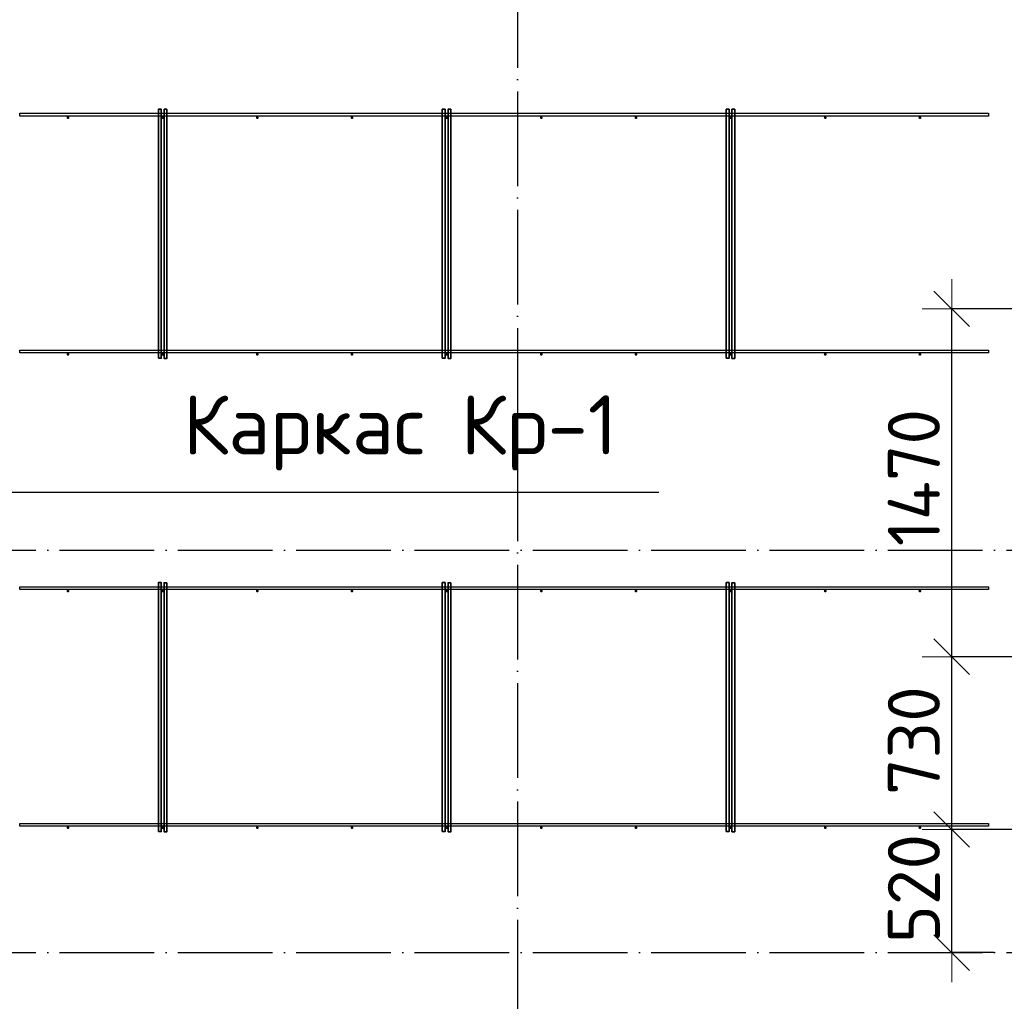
# Model space of a CAD drawing. Header units: millimetres. Extents: x 13527 to 139154, y -122592 to 61893.
# Tile 114 of 130: x 97536 to 101697, y 36494 to 40642. Entities that reach past the tile are written whole.
import ezdxf

# ---------------------------------------------------------------- set-up
doc = ezdxf.new("R2010")
doc.units = ezdxf.units.MM
doc.header["$PDMODE"] = 65
doc.linetypes.add('______11', pattern=[500, 400, -50, 0, -50])
doc.linetypes.add('______5', pattern=[1100, 800, -100, 100, -100])
doc.layers.add('Standard', color=7, linetype='Continuous', lineweight=25)
doc.layers.add('Размерная линия_ общее', color=7, linetype='Continuous', lineweight=13)
doc.layers.add('Арм.стержн. Фиксатор', color=7, linetype='Continuous', lineweight=35, true_color=0x501e0f)
doc.layers.add('Осевая линия_ общее', color=7, linetype='______5', lineweight=13, true_color=0xa0a0a0)
doc.styles.add('ISOCPEUR', font='isocpeur.ttf')
doc.dimstyles.new('DIMSTYLE_3', dxfattribs={"dimtxt": 220, "dimasz": 250, "dimexe": 0, "dimexo": 0, "dimgap": 110, "dimtad": 2, "dimdec": 0, "dimrnd": 5, "dimzin": 12, "dimdsep": 46, "dimtxsty": 'ISOCPEUR', "dimblk1": 'ALL_ML_STRICH', "dimblk2": 'ALL_ML_STRICH', "dimsah": 1, "dimcen": 0, "dimclrd": 7, "dimclre": 256, "dimclrt": 7, "dimadec": 0, "dimazin": 0, "dimtfac": 1, "dimtdec": 0, "dimtix": 1, "dimtmove": 2, "dimatfit": 3, "dimfxl": 0, "dimtvp": 1.2, "dimtzin": 0, "dimlwd": 0, "dimlwe": -3, "dimarcsym": 0})
doc.dimstyles.new('DIMSTYLE_5', dxfattribs={"dimtxt": 220, "dimasz": 250, "dimexe": 0, "dimexo": 0, "dimgap": 110, "dimtad": 2, "dimdec": 0, "dimrnd": 5, "dimzin": 12, "dimdsep": 46, "dimtxsty": 'ISOCPEUR', "dimblk1": 'ALL_ML_STRICH', "dimblk2": 'ALL_ML_STRICH', "dimsah": 1, "dimcen": 0, "dimclrd": 7, "dimclre": 256, "dimclrt": 7, "dimadec": 0, "dimazin": 0, "dimtfac": 1, "dimtdec": 0, "dimtix": 1, "dimtmove": 2, "dimatfit": 3, "dimfxl": 0, "dimtzin": 0, "dimlwd": 0, "dimlwe": -3, "dimarcsym": 0})

# ---------------------------------------------------------------- blocks, each defined once
blk = doc.blocks.new('ALL_ML_STRICH')
at = {"color": 0, "linetype": 'ByBlock', "lineweight": -2}
for p, q in [((0, -0.5), (0, 0.5)), ((-0.3, -0.3), (0.3, 0.3)), ((-1, 0), (0.5, 0))]:
    blk.add_line(p, q, dxfattribs=at)
blk = doc.blocks.new('*D493')
at = {"layer": 'DEFPOINTS', "color": 7, "linetype": 'Continuous', "lineweight": 13, "transparency": 33554687}
for p in [(101894, 37220), (101474.5, 36700), (101633.3, 36700)]:
    blk.add_point(p, dxfattribs=at)
at = {"layer": 'Размерная линия_ общее', "color": 253, "linetype": 'Continuous', "lineweight": -2, "true_color": 0xa0a0a0, "transparency": 33554687}
for p, q in [((101874, 37220), (101474.5, 37220)), ((101653.3, 36700), (101474.5, 36700))]:
    blk.add_line(p, q, dxfattribs=at)
at = {"layer": 'Размерная линия_ общее', "color": 7, "linetype": 'Continuous', "lineweight": -2, "transparency": 33554687}
blk.add_line((101474.5, 36700), (101474.5, 37220), dxfattribs=at)
at = {"layer": 'Размерная линия_ общее', "color": 7, "linetype": 'Continuous', "lineweight": 13, "transparency": 33554687, "xscale": 250, "yscale": 250, "zscale": 250}
for p, rotation in [((101474.5, 37220), 90), ((101474.5, 36700), 270)]:
    blk.add_blockref('ALL_ML_STRICH', p, dxfattribs=dict(at, rotation=rotation))
at = {"layer": 'Размерная линия_ общее', "color": 7, "linetype": 'Continuous', "lineweight": 13, "transparency": 33554687, "insert": (101314.5, 36971), "char_height": 220, "width": 660, "attachment_point": 5, "rotation": 90, "style": 'ISOCPEUR'}
blk.add_mtext('\\A1;{520}', dxfattribs=at)
blk = doc.blocks.new('*D494')
at = {"layer": 'DEFPOINTS', "color": 7, "linetype": 'Continuous', "lineweight": 13, "transparency": 33554687}
for p in [(102806, 37950), (101474.5, 37220), (101894, 37220)]:
    blk.add_point(p, dxfattribs=at)
at = {"layer": 'Размерная линия_ общее', "color": 253, "linetype": 'Continuous', "lineweight": -2, "true_color": 0xa0a0a0, "transparency": 33554687}
for p, q in [((102786, 37950), (101474.5, 37950)), ((101874, 37220), (101474.5, 37220))]:
    blk.add_line(p, q, dxfattribs=at)
at = {"layer": 'Размерная линия_ общее', "color": 7, "linetype": 'Continuous', "lineweight": -2, "transparency": 33554687}
blk.add_line((101474.5, 37220), (101474.5, 37950), dxfattribs=at)
at = {"layer": 'Размерная линия_ общее', "color": 7, "linetype": 'Continuous', "lineweight": 13, "transparency": 33554687, "xscale": 250, "yscale": 250, "zscale": 250}
for p, rotation in [((101474.5, 37950), 90), ((101474.5, 37220), 270)]:
    blk.add_blockref('ALL_ML_STRICH', p, dxfattribs=dict(at, rotation=rotation))
at = {"layer": 'Размерная линия_ общее', "color": 7, "linetype": 'Continuous', "lineweight": 13, "transparency": 33554687, "insert": (101314.5, 37596), "char_height": 220, "width": 660, "attachment_point": 5, "rotation": 90, "style": 'ISOCPEUR'}
blk.add_mtext('\\A1;{730}', dxfattribs=at)
blk = doc.blocks.new('*D495')
at = {"layer": 'DEFPOINTS', "color": 7, "linetype": 'Continuous', "lineweight": 13, "transparency": 33554687}
for p in [(101894, 39420), (101474.5, 37950), (102806, 37950)]:
    blk.add_point(p, dxfattribs=at)
at = {"layer": 'Размерная линия_ общее', "color": 253, "linetype": 'Continuous', "lineweight": -2, "true_color": 0xa0a0a0, "transparency": 33554687}
for p, q in [((101874, 39420), (101474.5, 39420)), ((102786, 37950), (101474.5, 37950))]:
    blk.add_line(p, q, dxfattribs=at)
at = {"layer": 'Размерная линия_ общее', "color": 7, "linetype": 'Continuous', "lineweight": -2, "transparency": 33554687}
blk.add_line((101474.5, 37950), (101474.5, 39420), dxfattribs=at)
at = {"layer": 'Размерная линия_ общее', "color": 7, "linetype": 'Continuous', "lineweight": 13, "transparency": 33554687, "xscale": 250, "yscale": 250, "zscale": 250}
for p, rotation in [((101474.5, 39420), 90), ((101474.5, 37950), 270)]:
    blk.add_blockref('ALL_ML_STRICH', p, dxfattribs=dict(at, rotation=rotation))
at = {"layer": 'Размерная линия_ общее', "color": 7, "linetype": 'Continuous', "lineweight": 13, "transparency": 33554687, "insert": (101314.5, 38707), "char_height": 220, "width": 880, "attachment_point": 5, "rotation": 90, "style": 'ISOCPEUR'}
blk.add_mtext('\\A1;{1470}', dxfattribs=at)

msp = doc.modelspace()

# ---------------------------------------------------------------- hatches: boundary and pattern name
at = {"layer": 'Арм.стержн. Фиксатор', "linetype": 'Continuous', "lineweight": 35, "transparency": 33554687}
for points in [[(97746, 40228), (97745.5, 40230.3), (97744.2, 40232.2), (97742.3, 40233.5), (97740, 40234), (97737.7, 40233.5), (97735.8, 40232.2), (97734.5, 40230.3), (97734, 40228), (97734.5, 40225.7), (97735.8, 40223.8), (97737.7, 40222.5), (97740, 40222), (97742.3, 40222.5), (97744.2, 40223.8), (97745.5, 40225.7)], [(98146, 40228), (98145.5, 40230.3), (98144.2, 40232.2), (98142.3, 40233.5), (98140, 40234), (98137.7, 40233.5), (98135.8, 40232.2), (98134.5, 40230.3), (98134, 40228), (98134.5, 40225.7), (98135.8, 40223.8), (98137.7, 40222.5), (98140, 40222), (98142.3, 40222.5), (98144.2, 40223.8), (98145.5, 40225.7)], [(98546, 40228), (98545.5, 40230.3), (98544.2, 40232.2), (98542.3, 40233.5), (98540, 40234), (98537.7, 40233.5), (98535.8, 40232.2), (98534.5, 40230.3), (98534, 40228), (98534.5, 40225.7), (98535.8, 40223.8), (98537.7, 40222.5), (98540, 40222), (98542.3, 40222.5), (98544.2, 40223.8), (98545.5, 40225.7)], [(98946, 40228), (98945.5, 40230.3), (98944.2, 40232.2), (98942.3, 40233.5), (98940, 40234), (98937.7, 40233.5), (98935.8, 40232.2), (98934.5, 40230.3), (98934, 40228), (98934.5, 40225.7), (98935.8, 40223.8), (98937.7, 40222.5), (98940, 40222), (98942.3, 40222.5), (98944.2, 40223.8), (98945.5, 40225.7)], [(99346, 40228), (99345.5, 40230.3), (99344.2, 40232.2), (99342.3, 40233.5), (99340, 40234), (99337.7, 40233.5), (99335.8, 40232.2), (99334.5, 40230.3), (99334, 40228), (99334.5, 40225.7), (99335.8, 40223.8), (99337.7, 40222.5), (99340, 40222), (99342.3, 40222.5), (99344.2, 40223.8), (99345.5, 40225.7)], [(99746, 40228), (99745.5, 40230.3), (99744.2, 40232.2), (99742.3, 40233.5), (99740, 40234), (99737.7, 40233.5), (99735.8, 40232.2), (99734.5, 40230.3), (99734, 40228), (99734.5, 40225.7), (99735.8, 40223.8), (99737.7, 40222.5), (99740, 40222), (99742.3, 40222.5), (99744.2, 40223.8), (99745.5, 40225.7)], [(100146, 40228), (100145.5, 40230.3), (100144.2, 40232.2), (100142.3, 40233.5), (100140, 40234), (100137.7, 40233.5), (100135.8, 40232.2), (100134.5, 40230.3), (100134, 40228), (100134.5, 40225.7), (100135.8, 40223.8), (100137.7, 40222.5), (100140, 40222), (100142.3, 40222.5), (100144.2, 40223.8), (100145.5, 40225.7)], [(100546, 40228), (100545.5, 40230.3), (100544.2, 40232.2), (100542.3, 40233.5), (100540, 40234), (100537.7, 40233.5), (100535.8, 40232.2), (100534.5, 40230.3), (100534, 40228), (100534.5, 40225.7), (100535.8, 40223.8), (100537.7, 40222.5), (100540, 40222), (100542.3, 40222.5), (100544.2, 40223.8), (100545.5, 40225.7)], [(100946, 40228), (100945.5, 40230.3), (100944.2, 40232.2), (100942.3, 40233.5), (100940, 40234), (100937.7, 40233.5), (100935.8, 40232.2), (100934.5, 40230.3), (100934, 40228), (100934.5, 40225.7), (100935.8, 40223.8), (100937.7, 40222.5), (100940, 40222), (100942.3, 40222.5), (100944.2, 40223.8), (100945.5, 40225.7)], [(101346, 40228), (101345.5, 40230.3), (101344.2, 40232.2), (101342.3, 40233.5), (101340, 40234), (101337.7, 40233.5), (101335.8, 40232.2), (101334.5, 40230.3), (101334, 40228), (101334.5, 40225.7), (101335.8, 40223.8), (101337.7, 40222.5), (101340, 40222), (101342.3, 40222.5), (101344.2, 40223.8), (101345.5, 40225.7)], [(97746, 39228), (97745.5, 39230.3), (97744.2, 39232.2), (97742.3, 39233.5), (97740, 39234), (97737.7, 39233.5), (97735.8, 39232.2), (97734.5, 39230.3), (97734, 39228), (97734.5, 39225.7), (97735.8, 39223.8), (97737.7, 39222.5), (97740, 39222), (97742.3, 39222.5), (97744.2, 39223.8), (97745.5, 39225.7)], [(98146, 39228), (98145.5, 39230.3), (98144.2, 39232.2), (98142.3, 39233.5), (98140, 39234), (98137.7, 39233.5), (98135.8, 39232.2), (98134.5, 39230.3), (98134, 39228), (98134.5, 39225.7), (98135.8, 39223.8), (98137.7, 39222.5), (98140, 39222), (98142.3, 39222.5), (98144.2, 39223.8), (98145.5, 39225.7)], [(98546, 39228), (98545.5, 39230.3), (98544.2, 39232.2), (98542.3, 39233.5), (98540, 39234), (98537.7, 39233.5), (98535.8, 39232.2), (98534.5, 39230.3), (98534, 39228), (98534.5, 39225.7), (98535.8, 39223.8), (98537.7, 39222.5), (98540, 39222), (98542.3, 39222.5), (98544.2, 39223.8), (98545.5, 39225.7)], [(98946, 39228), (98945.5, 39230.3), (98944.2, 39232.2), (98942.3, 39233.5), (98940, 39234), (98937.7, 39233.5), (98935.8, 39232.2), (98934.5, 39230.3), (98934, 39228), (98934.5, 39225.7), (98935.8, 39223.8), (98937.7, 39222.5), (98940, 39222), (98942.3, 39222.5), (98944.2, 39223.8), (98945.5, 39225.7)], [(99346, 39228), (99345.5, 39230.3), (99344.2, 39232.2), (99342.3, 39233.5), (99340, 39234), (99337.7, 39233.5), (99335.8, 39232.2), (99334.5, 39230.3), (99334, 39228), (99334.5, 39225.7), (99335.8, 39223.8), (99337.7, 39222.5), (99340, 39222), (99342.3, 39222.5), (99344.2, 39223.8), (99345.5, 39225.7)], [(99746, 39228), (99745.5, 39230.3), (99744.2, 39232.2), (99742.3, 39233.5), (99740, 39234), (99737.7, 39233.5), (99735.8, 39232.2), (99734.5, 39230.3), (99734, 39228), (99734.5, 39225.7), (99735.8, 39223.8), (99737.7, 39222.5), (99740, 39222), (99742.3, 39222.5), (99744.2, 39223.8), (99745.5, 39225.7)], [(100146, 39228), (100145.5, 39230.3), (100144.2, 39232.2), (100142.3, 39233.5), (100140, 39234), (100137.7, 39233.5), (100135.8, 39232.2), (100134.5, 39230.3), (100134, 39228), (100134.5, 39225.7), (100135.8, 39223.8), (100137.7, 39222.5), (100140, 39222), (100142.3, 39222.5), (100144.2, 39223.8), (100145.5, 39225.7)], [(100546, 39228), (100545.5, 39230.3), (100544.2, 39232.2), (100542.3, 39233.5), (100540, 39234), (100537.7, 39233.5), (100535.8, 39232.2), (100534.5, 39230.3), (100534, 39228), (100534.5, 39225.7), (100535.8, 39223.8), (100537.7, 39222.5), (100540, 39222), (100542.3, 39222.5), (100544.2, 39223.8), (100545.5, 39225.7)], [(100946, 39228), (100945.5, 39230.3), (100944.2, 39232.2), (100942.3, 39233.5), (100940, 39234), (100937.7, 39233.5), (100935.8, 39232.2), (100934.5, 39230.3), (100934, 39228), (100934.5, 39225.7), (100935.8, 39223.8), (100937.7, 39222.5), (100940, 39222), (100942.3, 39222.5), (100944.2, 39223.8), (100945.5, 39225.7)], [(101346, 39228), (101345.5, 39230.3), (101344.2, 39232.2), (101342.3, 39233.5), (101340, 39234), (101337.7, 39233.5), (101335.8, 39232.2), (101334.5, 39230.3), (101334, 39228), (101334.5, 39225.7), (101335.8, 39223.8), (101337.7, 39222.5), (101340, 39222), (101342.3, 39222.5), (101344.2, 39223.8), (101345.5, 39225.7)], [(97746, 38228), (97745.5, 38230.3), (97744.2, 38232.2), (97742.3, 38233.5), (97740, 38234), (97737.7, 38233.5), (97735.8, 38232.2), (97734.5, 38230.3), (97734, 38228), (97734.5, 38225.7), (97735.8, 38223.8), (97737.7, 38222.5), (97740, 38222), (97742.3, 38222.5), (97744.2, 38223.8), (97745.5, 38225.7)], [(98146, 38228), (98145.5, 38230.3), (98144.2, 38232.2), (98142.3, 38233.5), (98140, 38234), (98137.7, 38233.5), (98135.8, 38232.2), (98134.5, 38230.3), (98134, 38228), (98134.5, 38225.7), (98135.8, 38223.8), (98137.7, 38222.5), (98140, 38222), (98142.3, 38222.5), (98144.2, 38223.8), (98145.5, 38225.7)], [(98546, 38228), (98545.5, 38230.3), (98544.2, 38232.2), (98542.3, 38233.5), (98540, 38234), (98537.7, 38233.5), (98535.8, 38232.2), (98534.5, 38230.3), (98534, 38228), (98534.5, 38225.7), (98535.8, 38223.8), (98537.7, 38222.5), (98540, 38222), (98542.3, 38222.5), (98544.2, 38223.8), (98545.5, 38225.7)], [(98946, 38228), (98945.5, 38230.3), (98944.2, 38232.2), (98942.3, 38233.5), (98940, 38234), (98937.7, 38233.5), (98935.8, 38232.2), (98934.5, 38230.3), (98934, 38228), (98934.5, 38225.7), (98935.8, 38223.8), (98937.7, 38222.5), (98940, 38222), (98942.3, 38222.5), (98944.2, 38223.8), (98945.5, 38225.7)], [(99346, 38228), (99345.5, 38230.3), (99344.2, 38232.2), (99342.3, 38233.5), (99340, 38234), (99337.7, 38233.5), (99335.8, 38232.2), (99334.5, 38230.3), (99334, 38228), (99334.5, 38225.7), (99335.8, 38223.8), (99337.7, 38222.5), (99340, 38222), (99342.3, 38222.5), (99344.2, 38223.8), (99345.5, 38225.7)], [(99746, 38228), (99745.5, 38230.3), (99744.2, 38232.2), (99742.3, 38233.5), (99740, 38234), (99737.7, 38233.5), (99735.8, 38232.2), (99734.5, 38230.3), (99734, 38228), (99734.5, 38225.7), (99735.8, 38223.8), (99737.7, 38222.5), (99740, 38222), (99742.3, 38222.5), (99744.2, 38223.8), (99745.5, 38225.7)], [(100146, 38228), (100145.5, 38230.3), (100144.2, 38232.2), (100142.3, 38233.5), (100140, 38234), (100137.7, 38233.5), (100135.8, 38232.2), (100134.5, 38230.3), (100134, 38228), (100134.5, 38225.7), (100135.8, 38223.8), (100137.7, 38222.5), (100140, 38222), (100142.3, 38222.5), (100144.2, 38223.8), (100145.5, 38225.7)], [(100546, 38228), (100545.5, 38230.3), (100544.2, 38232.2), (100542.3, 38233.5), (100540, 38234), (100537.7, 38233.5), (100535.8, 38232.2), (100534.5, 38230.3), (100534, 38228), (100534.5, 38225.7), (100535.8, 38223.8), (100537.7, 38222.5), (100540, 38222), (100542.3, 38222.5), (100544.2, 38223.8), (100545.5, 38225.7)], [(100946, 38228), (100945.5, 38230.3), (100944.2, 38232.2), (100942.3, 38233.5), (100940, 38234), (100937.7, 38233.5), (100935.8, 38232.2), (100934.5, 38230.3), (100934, 38228), (100934.5, 38225.7), (100935.8, 38223.8), (100937.7, 38222.5), (100940, 38222), (100942.3, 38222.5), (100944.2, 38223.8), (100945.5, 38225.7)], [(101346, 38228), (101345.5, 38230.3), (101344.2, 38232.2), (101342.3, 38233.5), (101340, 38234), (101337.7, 38233.5), (101335.8, 38232.2), (101334.5, 38230.3), (101334, 38228), (101334.5, 38225.7), (101335.8, 38223.8), (101337.7, 38222.5), (101340, 38222), (101342.3, 38222.5), (101344.2, 38223.8), (101345.5, 38225.7)], [(97746, 37228), (97745.5, 37230.3), (97744.2, 37232.2), (97742.3, 37233.5), (97740, 37234), (97737.7, 37233.5), (97735.8, 37232.2), (97734.5, 37230.3), (97734, 37228), (97734.5, 37225.7), (97735.8, 37223.8), (97737.7, 37222.5), (97740, 37222), (97742.3, 37222.5), (97744.2, 37223.8), (97745.5, 37225.7)], [(98146, 37228), (98145.5, 37230.3), (98144.2, 37232.2), (98142.3, 37233.5), (98140, 37234), (98137.7, 37233.5), (98135.8, 37232.2), (98134.5, 37230.3), (98134, 37228), (98134.5, 37225.7), (98135.8, 37223.8), (98137.7, 37222.5), (98140, 37222), (98142.3, 37222.5), (98144.2, 37223.8), (98145.5, 37225.7)], [(98546, 37228), (98545.5, 37230.3), (98544.2, 37232.2), (98542.3, 37233.5), (98540, 37234), (98537.7, 37233.5), (98535.8, 37232.2), (98534.5, 37230.3), (98534, 37228), (98534.5, 37225.7), (98535.8, 37223.8), (98537.7, 37222.5), (98540, 37222), (98542.3, 37222.5), (98544.2, 37223.8), (98545.5, 37225.7)], [(98946, 37228), (98945.5, 37230.3), (98944.2, 37232.2), (98942.3, 37233.5), (98940, 37234), (98937.7, 37233.5), (98935.8, 37232.2), (98934.5, 37230.3), (98934, 37228), (98934.5, 37225.7), (98935.8, 37223.8), (98937.7, 37222.5), (98940, 37222), (98942.3, 37222.5), (98944.2, 37223.8), (98945.5, 37225.7)], [(99346, 37228), (99345.5, 37230.3), (99344.2, 37232.2), (99342.3, 37233.5), (99340, 37234), (99337.7, 37233.5), (99335.8, 37232.2), (99334.5, 37230.3), (99334, 37228), (99334.5, 37225.7), (99335.8, 37223.8), (99337.7, 37222.5), (99340, 37222), (99342.3, 37222.5), (99344.2, 37223.8), (99345.5, 37225.7)], [(99746, 37228), (99745.5, 37230.3), (99744.2, 37232.2), (99742.3, 37233.5), (99740, 37234), (99737.7, 37233.5), (99735.8, 37232.2), (99734.5, 37230.3), (99734, 37228), (99734.5, 37225.7), (99735.8, 37223.8), (99737.7, 37222.5), (99740, 37222), (99742.3, 37222.5), (99744.2, 37223.8), (99745.5, 37225.7)], [(100146, 37228), (100145.5, 37230.3), (100144.2, 37232.2), (100142.3, 37233.5), (100140, 37234), (100137.7, 37233.5), (100135.8, 37232.2), (100134.5, 37230.3), (100134, 37228), (100134.5, 37225.7), (100135.8, 37223.8), (100137.7, 37222.5), (100140, 37222), (100142.3, 37222.5), (100144.2, 37223.8), (100145.5, 37225.7)], [(100546, 37228), (100545.5, 37230.3), (100544.2, 37232.2), (100542.3, 37233.5), (100540, 37234), (100537.7, 37233.5), (100535.8, 37232.2), (100534.5, 37230.3), (100534, 37228), (100534.5, 37225.7), (100535.8, 37223.8), (100537.7, 37222.5), (100540, 37222), (100542.3, 37222.5), (100544.2, 37223.8), (100545.5, 37225.7)], [(100946, 37228), (100945.5, 37230.3), (100944.2, 37232.2), (100942.3, 37233.5), (100940, 37234), (100937.7, 37233.5), (100935.8, 37232.2), (100934.5, 37230.3), (100934, 37228), (100934.5, 37225.7), (100935.8, 37223.8), (100937.7, 37222.5), (100940, 37222), (100942.3, 37222.5), (100944.2, 37223.8), (100945.5, 37225.7)], [(101346, 37228), (101345.5, 37230.3), (101344.2, 37232.2), (101342.3, 37233.5), (101340, 37234), (101337.7, 37233.5), (101335.8, 37232.2), (101334.5, 37230.3), (101334, 37228), (101334.5, 37225.7), (101335.8, 37223.8), (101337.7, 37222.5), (101340, 37222), (101342.3, 37222.5), (101344.2, 37223.8), (101345.5, 37225.7)]]:
    msp.add_hatch(color=34, dxfattribs=at).paths.add_polyline_path(points)

# ---------------------------------------------------------------- linework, layer by layer
at = {"layer": 'Арм.стержн. Фиксатор', "color": 34, "linetype": 'Continuous', "lineweight": 25, "transparency": 33554687}
for points in [[(97537.3, 40246), (101629.9, 40246), (101629.9, 40234), (97537.3, 40234), (97537.3, 40246)], [(97537.3, 40246), (101629.9, 40246), (101629.9, 40234), (97537.3, 40234), (97537.3, 40246)], [(97537.3, 39246), (101629.9, 39246), (101629.9, 39234), (97537.3, 39234), (97537.3, 39246)], [(97537.3, 39246), (101629.9, 39246), (101629.9, 39234), (97537.3, 39234), (97537.3, 39246)], [(97537.3, 38246), (101629.9, 38246), (101629.9, 38234), (97537.3, 38234), (97537.3, 38246)], [(97537.3, 38246), (101629.9, 38246), (101629.9, 38234), (97537.3, 38234), (97537.3, 38246)], [(97537.3, 37246), (101629.9, 37246), (101629.9, 37234), (97537.3, 37234), (97537.3, 37246)], [(97537.3, 37246), (101629.9, 37246), (101629.9, 37234), (97537.3, 37234), (97537.3, 37246)]]:
    msp.add_lwpolyline(points, dxfattribs=at)
at = {"layer": 'Арм.стержн. Фиксатор', "color": 34, "linetype": 'Continuous', "lineweight": 35, "transparency": 33554687}
for points in [[(98122, 39211.1), (98122, 40263.1), (98134, 40263.1), (98134, 39211.1), (98122, 39211.1)], [(98158, 40262.9), (98158, 39210.8), (98146, 39210.8), (98146, 40262.9), (98158, 40262.9)], [(99322, 39211.1), (99322, 40263.1), (99334, 40263.1), (99334, 39211.1), (99322, 39211.1)], [(99358, 40262.9), (99358, 39210.8), (99346, 39210.8), (99346, 40262.9), (99358, 40262.9)], [(100522, 39211.1), (100522, 40263.1), (100534, 40263.1), (100534, 39211.1), (100522, 39211.1)], [(100558, 40262.9), (100558, 39210.8), (100546, 39210.8), (100546, 40262.9), (100558, 40262.9)], [(98122, 37211.1), (98122, 38263.1), (98134, 38263.1), (98134, 37211.1), (98122, 37211.1)], [(98158, 38262.9), (98158, 37210.8), (98146, 37210.8), (98146, 38262.9), (98158, 38262.9)], [(99322, 37211.1), (99322, 38263.1), (99334, 38263.1), (99334, 37211.1), (99322, 37211.1)], [(99358, 38262.9), (99358, 37210.8), (99346, 37210.8), (99346, 38262.9), (99358, 38262.9)], [(100522, 37211.1), (100522, 38263.1), (100534, 38263.1), (100534, 37211.1), (100522, 37211.1)], [(100558, 38262.9), (100558, 37210.8), (100546, 37210.8), (100546, 38262.9), (100558, 38262.9)]]:
    msp.add_lwpolyline(points, dxfattribs=at)
at = {"layer": 'Осевая линия_ общее', "color": 253, "linetype": '______11', "lineweight": -3, "true_color": 0xa0a0a0, "transparency": 33554687}
for p, q in [((99640, 46340), (99640, 28122.1)), ((75200, 38400), (119325.4, 38400)), ((75200, 36700), (119325.4, 36700))]:
    msp.add_line(p, q, dxfattribs=at)
at = {"layer": 'Осевая линия_ общее', "color": 251, "linetype": 'Continuous', "lineweight": 25, "true_color": 0x494949, "transparency": 33554687}
msp.add_lwpolyline([(97410, 38645.2), (98226.4, 38645.2), (100236.4, 38645.2)], dxfattribs=at)

# ---------------------------------------------------------------- texts
at = {"layer": 'Standard', "color": 7, "linetype": 'Continuous', "lineweight": 25, "transparency": 33554687, "insert": (98226.4, 38736.9), "char_height": 250, "width": 2043.827, "attachment_point": 7, "style": 'ISOCPEUR'}
msp.add_mtext('\\A1;{\\fISOCPEUR|i0|b0;\\H250.000000;\\W1.000000;\\C7;Каркас Кр-1}\\P', dxfattribs=at)

# ---------------------------------------------------------------- dimensions: what is measured, and where the dimension line sits
at = {"layer": 'Размерная линия_ общее', "color": 7, "linetype": 'Continuous', "lineweight": 13, "transparency": 33554687}
for base, p1, p2, dimstyle, picture, middle in [((101474.5, 39420), (102786, 37950), (101874, 39420), 'DIMSTYLE_5', '*D495', (101314.5, 38707)), ((101474.5, 37950), (101874, 37220), (102786, 37950), 'DIMSTYLE_5', '*D494', (101314.5, 37596)), ((101474.5, 37220), (101653.3, 36700), (101874, 37220), 'DIMSTYLE_3', '*D493', (101314.5, 36971))]:
    dim = msp.add_linear_dim(base=base, p1=p1, p2=p2, angle=90, dimstyle=dimstyle, override={"dimpost": '<>', "dimclrd": 7, "dimclre": 253, "dimclrt": 7, "dimlwd": 0, "dimlwe": 65533}, dxfattribs=at)
    dim.commit()
    dim.dimension.update_dxf_attribs({"geometry": picture, "text_midpoint": middle, "dimtype": 160})

doc.saveas('drawing.dxf')
